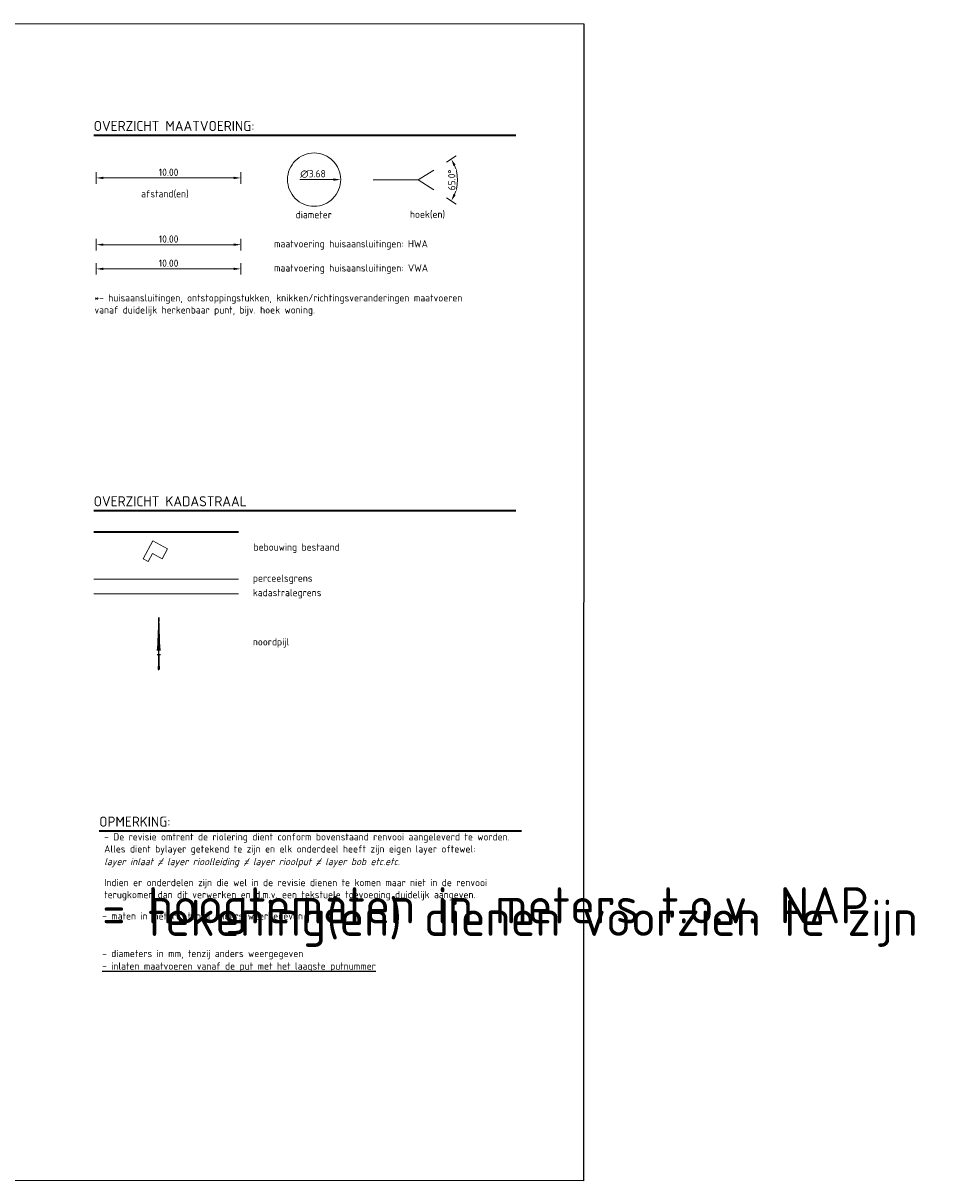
# Model space of a CAD drawing. Header units: metres. Extents: x 121363 to 122052, y 520142 to 520642.
# Tile 20 of 20: x 121909 to 121972, y 520142 to 520222. Entities that reach past the tile are written whole.
import ezdxf
from ezdxf.enums import TextEntityAlignment as Align
from ezdxf.lldxf.tags import DXFTag

# ---------------------------------------------------------------- set-up
doc = ezdxf.new("R2010")
doc.units = ezdxf.units.M
doc.linetypes.add('CENTRE', pattern=[50, 31.25, -6.25, 6.25, -6.25])
doc.layers.get('Defpoints').update_dxf_attribs({"color": 191, "lineweight": 25})
for name, color, linetype, lineweight in [('R-OI-KG-GRENS_KADASTRAAL-G', 153, 'KG-KADASTRAAL', 18), ('R-OI-KG-GRENS_PERCEEL-G', 153, 'KG-PERCEEL', 18), ('R-OI-OG-PEIL-G', 253, 'Continuous', 18), ('R-OI-OG-TOPOGRAFIE_BEBOUWING-G', 253, 'Continuous', 35), ('R-OI-RI-HWA_HUISAANSLUITING-M', 170, 'Continuous', 18), ('R-OI-RI-M', 7, 'Continuous', 18), ('R-OI-RI-VWA_HUISAANSLUITING-M', 30, 'Continuous', 18), ('X-XX-AL-LEGENDA-T25', 7, 'Continuous', 25), ('X-XX-AL-LEGENDA-T35', 7, 'Continuous', 35), ('X-XX-AL-ORIENTATIE-S', 7, 'Continuous', 25), ('X-XX-AL-TEKENBLAD-G', 7, 'Continuous', 25)]:
    doc.layers.add(name, color=color, linetype=linetype, lineweight=lineweight)
doc.styles.add('NLCS-ISO-ANNOTATIVE-T25', font='NLCS-ISO.ttf', dxfattribs={"height": 2.5})
doc.styles.add('NLCS-ISO-M200-T25', font='NLCS-ISO.ttf')
doc.styles.add('NLCS-ISO-M200-T35', font='NLCS-ISO.ttf', dxfattribs={"height": 0.7})
doc.styles.add('NLCS-ISO_ANNOTATIVE', font='NLCS-ISO.ttf')
doc.styles.get("Standard").update_dxf_attribs({"font": 'arial.ttf'})
tags = doc.linetypes.add('KG-KADASTRAAL', pattern='A,5.5,-2,["K",Standard,S=1.8,R=0,X=0,Y=-0.9],-2,5.5,-2,[5,NLCS.shx,S=0.75,R=0,X=0,Y=0],-2', length=19).pattern_tags.tags
tags[6] = DXFTag(74, 10)
tags = doc.linetypes.add('KG-PERCEEL', pattern='A,5.5,-2,["P",Standard,S=1.8,R=0,X=-0.5,Y=-0.9],-2,5.5,-2,[5,NLCS.shx,S=0.75,R=0,X=0,Y=0],-2', length=19).pattern_tags.tags
tags[6] = DXFTag(74, 10)
doc.dimstyles.new('NLCS-ANNOTATIVE-T25-PIJL_l2_h1', dxfattribs={"dimtxt": 2.5, "dimasz": 2.5, "dimexe": 2, "dimexo": 2, "dimgap": 0.7, "dimtad": 1, "dimzin": 0, "dimdsep": 46, "dimtxsty": 'NLCS-ISO_ANNOTATIVE', "dimcen": 2.5, "dimdle": 2, "dimclrd": 256, "dimclre": 256, "dimclrt": 256, "dimadec": 1, "dimazin": 0, "dimtfac": 1, "dimtofl": 0, "dimtmove": 1, "dimatfit": 0, "dimfxl": 2, "dimfxlon": 1, "dimtfill": 1, "dimtfillclr": 254, "dimtolj": 1, "dimtzin": 0, "dimlwd": 18, "dimlwe": 18, "dimarcsym": 0})
doc.dimstyles.new('NLCS-M200-T25-PIJL_X_L2_H1', dxfattribs={"dimscale": 0.2, "dimtxt": 2.5, "dimasz": 2.5, "dimexe": 2, "dimexo": 2, "dimgap": 0.7, "dimtad": 1, "dimzin": 0, "dimdsep": 46, "dimtxsty": 'NLCS-ISO-M200-T25', "dimcen": 0, "dimdle": 2, "dimclrd": 256, "dimclre": 256, "dimclrt": 256, "dimadec": 1, "dimazin": 0, "dimtfac": 1, "dimtofl": 0, "dimtmove": 1, "dimatfit": 0, "dimfxl": 2, "dimfxlon": 1, "dimtfillclr": 254, "dimtolj": 1, "dimtzin": 0, "dimlwd": 18, "dimlwe": 18, "dimarcsym": 0})

# ---------------------------------------------------------------- blocks, each defined once
blk = doc.blocks.new('*D34')
at = {"layer": 'Defpoints', "color": 0, "transparency": 16777216}
for p in [(121914.173, 520216.589), (121924.173, 520216.589), (121924.173, 520211.691)]:
    blk.add_point(p, dxfattribs=at)
at = {"layer": 'R-OI-RI-M', "linetype": 'Continuous', "lineweight": 18, "transparency": 16777216}
for p, q in [((121914.173, 520212.091), (121914.173, 520211.291)), ((121914.673, 520211.691), (121923.673, 520211.691)), ((121924.173, 520212.091), (121924.173, 520211.291))]:
    blk.add_line(p, q, dxfattribs=at)
at = {"layer": 'R-OI-RI-M', "transparency": 16777216}
for points in [[(121914.673, 520211.774), (121914.673, 520211.607), (121914.173, 520211.691)], [(121923.673, 520211.774), (121923.673, 520211.607), (121924.173, 520211.691)]]:
    blk.add_solid(points, dxfattribs=at)
at = {"layer": 'R-OI-RI-M', "transparency": 16777216, "insert": (121919.173, 520212.081), "char_height": 0.5, "attachment_point": 5, "style": 'NLCS-ISO_ANNOTATIVE', "bg_fill": 3, "box_fill_scale": 1.1, "bg_fill_color": 256, "bg_fill_true_color": 13158600, "bg_fill_transparency": 0}
blk.add_mtext('\\A1;10.00', dxfattribs=at)
blk = doc.blocks.new('*D35')
at = {"layer": 'Defpoints', "color": 0, "transparency": 16777216}
for p in [(121927.39, 520211.575), (121931.071, 520211.575)]:
    blk.add_point(p, dxfattribs=at)
at = {"layer": 'R-OI-RI-M', "linetype": 'Continuous', "lineweight": 18, "transparency": 16777216}
blk.add_line((121928.241, 520211.575), (121930.571, 520211.575), dxfattribs=at)
at = {"layer": 'R-OI-RI-M', "transparency": 16777216, "insert": (121929.156, 520211.965), "char_height": 0.5, "attachment_point": 5, "rotation": 0, "style": 'NLCS-ISO_ANNOTATIVE', "bg_fill": 3, "box_fill_scale": 1.1, "bg_fill_color": 256, "bg_fill_true_color": 13158600, "bg_fill_transparency": 0}
blk.add_mtext('\\A1;∅3.68', dxfattribs=at)
at = {"layer": 'R-OI-RI-M', "transparency": 16777216}
blk.add_solid([(121930.571, 520211.658), (121930.571, 520211.491), (121931.071, 520211.575)], dxfattribs=at)
blk = doc.blocks.new('*D36')
at = {"layer": 'Defpoints', "color": 0, "transparency": 16777216}
for p in [(121937.503, 520212.228), (121936.433, 520211.548), (121936.433, 520211.548), (121937.503, 520210.867)]:
    blk.add_point(p, dxfattribs=at)
at = {"layer": 'R-OI-RI-M', "linetype": 'Continuous', "lineweight": 18, "transparency": 16777216}
for p, q in [((121938.373, 520212.783), (121939.048, 520213.212)), ((121938.373, 520210.313), (121939.048, 520209.883))]:
    blk.add_line(p, q, dxfattribs=at)
blk.add_arc((121936.433, 520211.548), 2.7, 338.14715, 21.85285, dxfattribs=at)
at = {"layer": 'R-OI-RI-M', "transparency": 16777216}
for points in [[(121938.865, 520212.515), (121939.013, 520212.591), (121938.711, 520212.998)], [(121939.013, 520210.505), (121938.865, 520210.581), (121938.711, 520210.098)]]:
    blk.add_solid(points, dxfattribs=at)
at = {"layer": 'R-OI-RI-M', "transparency": 16777216, "insert": (121938.743, 520211.548), "char_height": 0.5, "attachment_point": 5, "rotation": 90, "style": 'NLCS-ISO_ANNOTATIVE', "bg_fill": 3, "box_fill_scale": 1.1, "bg_fill_color": 256, "bg_fill_true_color": 13158600, "bg_fill_transparency": 0}
blk.add_mtext('\\A1;65.0°', dxfattribs=at)
at = {"layer": 'Defpoints', "color": 0, "transparency": 16777216}
blk.add_point((121939.085, 520211.041), dxfattribs=at)
blk = doc.blocks.new('SAL-ORIENTATIE_NOORDPIJL-SO')
for p, q in [((0, 12.8), (-0.4, 1.4)), ((0, -5.2), (0, 12.8)), ((0.4, 1.4), (0, 12.8)), ((-0.4, 1.4), (0, 5.6)), ((0, 5.6), (0.4, 1.4)), ((-0.6, 0), (0.6, 0)), ((0, -0.4), (-0.2, -5.2)), ((0.2, -5.2), (0, -0.4)), ((-0.2, -5.2), (0, -5.2))]:
    blk.add_line(p, q)
for points in [[(0.4, 1.4), (0, 5.6), (0, 12.8)], [(0, -5.2), (0.2, -5.2), (0, -0.4)]]:
    blk.add_solid(points)
blk = doc.blocks.new('*D56')
at = {"layer": 'Defpoints', "color": 0, "transparency": 16777216}
for p in [(121914.173, 520211.974), (121924.173, 520211.974), (121924.173, 520207.076)]:
    blk.add_point(p, dxfattribs=at)
at = {"layer": 'R-OI-RI-HWA_HUISAANSLUITING-M', "linetype": 'Continuous', "lineweight": 18, "transparency": 16777216}
for p, q in [((121914.173, 520207.476), (121914.173, 520206.676)), ((121914.673, 520207.076), (121923.673, 520207.076)), ((121924.173, 520207.476), (121924.173, 520206.676))]:
    blk.add_line(p, q, dxfattribs=at)
at = {"layer": 'R-OI-RI-HWA_HUISAANSLUITING-M', "transparency": 16777216}
for points in [[(121914.673, 520207.159), (121914.673, 520206.993), (121914.173, 520207.076)], [(121923.673, 520207.159), (121923.673, 520206.993), (121924.173, 520207.076)]]:
    blk.add_solid(points, dxfattribs=at)
at = {"layer": 'R-OI-RI-HWA_HUISAANSLUITING-M', "transparency": 16777216, "insert": (121919.173, 520207.466), "char_height": 0.5, "attachment_point": 5, "style": 'NLCS-ISO-M200-T25'}
blk.add_mtext('\\A1;10.00', dxfattribs=at)
blk = doc.blocks.new('*D57')
at = {"layer": 'Defpoints', "color": 0, "transparency": 16777216}
for p in [(121914.173, 520210.302), (121924.173, 520210.302), (121924.173, 520205.404)]:
    blk.add_point(p, dxfattribs=at)
at = {"layer": 'R-OI-RI-VWA_HUISAANSLUITING-M', "linetype": 'Continuous', "lineweight": 18, "transparency": 16777216}
for p, q in [((121914.173, 520205.804), (121914.173, 520205.004)), ((121914.673, 520205.404), (121923.673, 520205.404)), ((121924.173, 520205.804), (121924.173, 520205.004))]:
    blk.add_line(p, q, dxfattribs=at)
at = {"layer": 'R-OI-RI-VWA_HUISAANSLUITING-M', "transparency": 16777216}
for points in [[(121914.673, 520205.487), (121914.673, 520205.321), (121914.173, 520205.404)], [(121923.673, 520205.487), (121923.673, 520205.321), (121924.173, 520205.404)]]:
    blk.add_solid(points, dxfattribs=at)
at = {"layer": 'R-OI-RI-VWA_HUISAANSLUITING-M', "transparency": 16777216, "insert": (121919.173, 520205.794), "char_height": 0.5, "attachment_point": 5, "style": 'NLCS-ISO-M200-T25'}
blk.add_mtext('\\A1;10.00', dxfattribs=at)

msp = doc.modelspace()

# ---------------------------------------------------------------- linework, layer by layer
at = {"layer": 'R-OI-KG-GRENS_KADASTRAAL-G', "flags": 128}
msp.add_lwpolyline([(121923.999, 520182.946), (121913.999, 520182.946)], dxfattribs=at)
at = {"layer": 'R-OI-KG-GRENS_PERCEEL-G'}
msp.add_lwpolyline([(121923.999, 520183.946), (121913.999, 520183.946)], dxfattribs=at)
at = {"layer": 'R-OI-OG-PEIL-G', "flags": 128}
msp.add_lwpolyline([(121918.081, 520186.594), (121919.103, 520186.04), (121918.732, 520185.356), (121918.063, 520185.718), (121917.767, 520185.173), (121917.414, 520185.364)], close=True, dxfattribs=at)
at = {"layer": 'R-OI-OG-TOPOGRAFIE_BEBOUWING-G', "flags": 128}
msp.add_lwpolyline([(121923.999, 520187.2), (121913.999, 520187.2)], dxfattribs=at)
at = {"layer": 'R-OI-RI-M', "color": 253, "linetype": 'CENTRE'}
for p, q in [((121937.503, 520212.228), (121936.433, 520211.548)), ((121936.433, 520211.548), (121933.318, 520211.548)), ((121936.433, 520211.548), (121937.503, 520210.867)), ((121937.503, 520210.867), (121936.433, 520211.548))]:
    msp.add_line(p, q, dxfattribs=at)
msp.add_circle((121929.231, 520211.575), 1.841, dxfattribs=at)
at = {"layer": 'X-XX-AL-LEGENDA-T35', "flags": 128}
for points in [[(121913.999, 520188.7), (121943.181, 520188.7)], [(121914.378, 520166.552), (121943.56, 520166.552)]]:
    msp.add_lwpolyline(points, dxfattribs=at)

# ---------------------------------------------------------------- block references
at = {"layer": 'X-XX-AL-ORIENTATIE-S', "xscale": 0.2, "yscale": 0.2, "zscale": 0.2}
msp.add_blockref('SAL-ORIENTATIE_NOORDPIJL-SO', (121918.499, 520178.743), dxfattribs=at)

# ---------------------------------------------------------------- texts
at = {"layer": 'X-XX-AL-LEGENDA-T25', "style": 'NLCS-ISO-ANNOTATIVE-T25'}
for s, height, p in [('- hoogtematen in meters t.o.v. NAP', 2.5, (121914.58, 520159.4)), ('- tekening(en) dienen voorzien te zijn van straatnamen, huisnummering en ondergrond', 2.5, (121914.58, 520158.535)), ('- maten in meters, tenzij anders weergegeven', 0.5, (121914.58, 520160.266)), ('- diameters in mm, tenzij anders weergegeven', 0.5, (121914.58, 520157.67)), ('%%U- inlaten maatvoeren vanaf de put met het laagste putnummer', 0.5, (121914.58, 520156.805))]:
    msp.add_text(s, height=height, dxfattribs=at).set_placement(p, align=Align.BOTTOM_LEFT)
at = {"layer": 'X-XX-AL-LEGENDA-T25', "char_height": 0.5, "width": 19.51305, "attachment_point": 4, "style": 'NLCS-ISO-ANNOTATIVE-T25'}
for s, insert in [('diameter', (121927.954, 520209.153)), ('maatvoering huisaansluitingen: HWA', (121926.459, 520207.064)), ('maatvoering huisaansluitingen: VWA', (121926.459, 520205.392)), ('bebouwing bestaand', (121925.044, 520186.093)), ('perceelsgrens', (121924.999, 520183.946)), ('kadastralegrens', (121924.999, 520182.946)), ('noordpijl', (121924.999, 520179.541))]:
    msp.add_mtext(s, dxfattribs=dict(at, insert=insert))
at = {"layer": 'X-XX-AL-LEGENDA-T25', "char_height": 0.5, "attachment_point": 4, "style": 'NLCS-ISO-ANNOTATIVE-T25'}
for s, insert in [('*- huisaansluitingen, ontstoppingstukken, knikken/richtingsveranderingen maatvoeren\\Pvanaf duidelijk herkenbaar punt, bijv. hoek woning.', (121914.052, 520202.906)), ('- De revisie omtrent de riolering dient conform bovenstaand renvooi aangeleverd te worden. Alles dient bylayer getekend te zijn en elk onderdeel heeft zijn eigen layer oftewel:\\P{\\fNLCS-ISO|b0|i1|c0|p34;layer inlaat \\H1.0833x;≠\\H0.92311x; layer rioolleiding \\H1.0833x;≠\\H0.92311x; layer rioolput\\H0.99999x; \\H1.0833x;≠\\H0.92311x; layer bob etc.etc.\\fMS Shell Dlg 2|b0|i1|c0|p0;\\H0.70832x;\\P\\fMS Shell Dlg 2|b0|i0|c0|p0;\\P\\fNLCS-ISO|b1|i0|c0|p34;\\H1.4118x;Indien er onderdelen zijn die wel in de revisie dienen te komen maar niet in de renvooi terugkomen dan dit verwerken en d.m.v. een tekstuele toevoeging duidelijk aangeven.}', (121914.726, 520164.063))]:
    msp.add_mtext_dynamic_manual_height_columns(s, width=28.89883, gutter_width=3, heights=[0], dxfattribs=dict(at, insert=insert))
at = {"layer": 'X-XX-AL-LEGENDA-T35', "char_height": 0.7, "attachment_point": 1, "style": 'NLCS-ISO-M200-T35'}
for s, insert in [('OVERZICHT KADASTRAAL', (121913.999, 520189.686)), ('OPMERKING:', (121914.378, 520167.538))]:
    msp.add_mtext_dynamic_manual_height_columns(s, width=29.06229, gutter_width=3.5, heights=[0], dxfattribs=dict(at, insert=insert))

# ---------------------------------------------------------------- dimensions: what is measured, and where the dimension line sits
at = {"layer": 'R-OI-RI-M'}
dim = msp.add_linear_dim(base=(121924.173, 520211.691), p1=(121914.173, 520216.589), p2=(121924.173, 520216.589), dimstyle='NLCS-ANNOTATIVE-T25-PIJL_l2_h1', dxfattribs=at)
dim.commit()
dim.dimension.update_dxf_attribs({"geometry": '*D34', "text_midpoint": (121919.173, 520212.081)})
at = {"layer": 'R-OI-RI-VWA_HUISAANSLUITING-M'}
dim = msp.add_linear_dim(base=(121924.173, 520205.404), p1=(121914.173, 520210.302), p2=(121924.173, 520210.302), dimstyle='NLCS-M200-T25-PIJL_X_L2_H1', dxfattribs=at)
dim.commit()
dim.dimension.update_dxf_attribs({"geometry": '*D57', "text_midpoint": (121919.173, 520205.794)})

# ---------------------------------------------------------------- next in the draw order: linework, layer by layer
at = {"layer": 'X-XX-AL-LEGENDA-T35', "flags": 128}
msp.add_lwpolyline([(121913.999, 520214.648), (121943.181, 520214.648)], dxfattribs=at)

# ---------------------------------------------------------------- next in the draw order: texts
at = {"layer": 'X-XX-AL-LEGENDA-T25', "insert": (121917.273, 520210.572), "char_height": 0.5, "width": 19.51305, "attachment_point": 4, "style": 'NLCS-ISO-ANNOTATIVE-T25'}
msp.add_mtext('afstand(en)', dxfattribs=at)
at = {"layer": 'X-XX-AL-LEGENDA-T35', "insert": (121913.999, 520215.635), "char_height": 0.7, "attachment_point": 1, "style": 'NLCS-ISO-M200-T35'}
msp.add_mtext_dynamic_manual_height_columns('OVERZICHT MAATVOERING:', width=29.06229, gutter_width=3.5, heights=[0], dxfattribs=at)

# ---------------------------------------------------------------- next in the draw order: dimensions: what is measured, and where the dimension line sits
at = {"layer": 'R-OI-RI-HWA_HUISAANSLUITING-M'}
dim = msp.add_linear_dim(base=(121924.173, 520207.076), p1=(121914.173, 520211.974), p2=(121924.173, 520211.974), dimstyle='NLCS-M200-T25-PIJL_X_L2_H1', dxfattribs=at)
dim.commit()
dim.dimension.update_dxf_attribs({"geometry": '*D56', "text_midpoint": (121919.173, 520207.466)})
at = {"layer": 'R-OI-RI-M'}
dim = msp.add_angular_dim_2l(base=(121939.0851, 520211.0406), line1=((121937.5025, 520212.2285), (121936.4332, 520211.5478)), line2=((121936.4332, 520211.5478), (121937.5025, 520210.8671)), dimstyle='NLCS-ANNOTATIVE-T25-PIJL_l2_h1', dxfattribs=at)
dim.commit()
dim.dimension.update_dxf_attribs({"geometry": '*D36', "text_midpoint": (121938.7431, 520211.5478)})
dim = msp.add_diameter_dim_2p(p1=(121927.39, 520211.575), p2=(121931.071, 520211.575), dimstyle='NLCS-ANNOTATIVE-T25-PIJL_l2_h1', dxfattribs=at)
dim.commit()
dim.dimension.update_dxf_attribs({"geometry": '*D35', "text_midpoint": (121929.156, 520211.575), "dimtype": 163})

# ---------------------------------------------------------------- next in the draw order: linework, layer by layer
at = {"layer": 'X-XX-AL-TEKENBLAD-G'}
msp.add_lwpolyline([(121835.069, 520222.391), (121947.869, 520222.353), (121947.842, 520142.353), (121835.042, 520142.391)], close=True, dxfattribs=at)

# ---------------------------------------------------------------- next in the draw order: texts
at = {"layer": 'X-XX-AL-LEGENDA-T25', "insert": (121935.85, 520209.153), "char_height": 0.5, "width": 19.51305, "attachment_point": 4, "style": 'NLCS-ISO-ANNOTATIVE-T25'}
msp.add_mtext('hoek(en)', dxfattribs=at)

doc.saveas('drawing.dxf')
